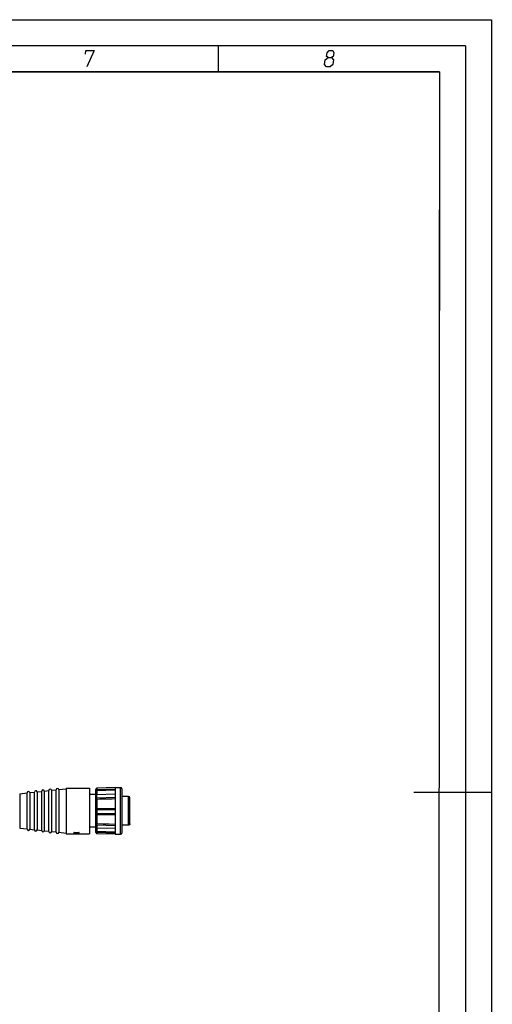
# Model space of a CAD drawing. Extents: x 0 to 420, y 0 to 297.
# Tile 13 of 13: x 329 to 420, y 108 to 297. Entities that reach past the tile are written whole.
import ezdxf

# ---------------------------------------------------------------- set-up
doc = ezdxf.new("R2010")
doc.units = 0
doc.header["$LTSCALE"] = 23.1
doc.layers.get('0').update_dxf_attribs({"linetype": 'CONTINUOUS'})

msp = doc.modelspace()

# ---------------------------------------------------------------- linework, layer by layer
at = {"color": 7, "linetype": 'CONTINUOUS'}
for p, q in [((0, 297), (420, 297)), ((420, 297), (420, 0)), ((25, 287), (410, 287)), ((410, 287), (409.83, 10.109)), ((329.38, 148.237), (330.798, 148.387)), ((329.38, 148.237), (329.38, 141.611)), ((330.796, 141.438), (330.796, 148.411)), ((331.3, 148.439), (332.198, 148.534)), ((331.3, 148.439), (331.3, 141.409)), ((332.196, 141.291), (332.196, 148.558)), ((332.7, 148.586), (333.598, 148.681)), ((332.7, 148.586), (332.7, 141.262)), ((333.596, 141.144), (333.596, 148.705)), ((334.1, 148.734), (334.998, 148.828)), ((334.1, 148.734), (334.1, 141.115)), ((334.996, 140.997), (334.996, 148.852)), ((335.5, 148.881), (336.398, 148.975)), ((335.5, 148.881), (335.5, 140.968)), ((336.396, 140.85), (336.396, 148.999)), ((336.9, 149.028), (338.294, 149.174)), ((336.9, 149.028), (336.9, 140.821)), ((338.294, 149.324), (342.794, 149.324)), ((338.294, 149.324), (338.294, 140.524)), ((342.794, 149.324), (342.794, 140.524)), ((343.969, 148.049), (342.794, 148.049)), ((343.969, 149.055), (343.969, 148.952)), ((343.969, 147.81), (343.969, 149.055)), ((343.969, 147.785), (343.969, 147.787)), ((343.969, 141.858), (343.969, 147.787)), ((343.969, 147.776), (343.969, 147.785)), ((343.969, 147.676), (343.969, 147.57)), ((344.21, 148.042), (344.162, 148.037)), ((344.168, 149.029), (347.719, 149.151)), ((344.21, 148.862), (344.216, 149.03)), ((344.21, 148.862), (347.719, 148.986)), ((344.21, 148.862), (344.21, 148.042)), ((347.719, 149.422), (344.211, 149.305)), ((347.719, 148.117), (344.213, 148.037)), ((347.719, 149.424), (348.719, 149.424)), ((347.719, 149.422), (347.719, 140.424)), ((348.719, 140.424), (348.719, 149.424)), ((348.969, 149.174), (348.969, 140.674)), ((350.294, 147.674), (348.969, 147.674)), ((350.294, 142.194), (350.294, 147.674)), ((344.21, 147.202), (344.21, 145.354)), ((344.216, 147.457), (347.719, 147.541)), ((350.544, 142.443), (350.544, 147.424)), ((344.793, 145.354), (344.21, 145.354)), ((344.21, 144.208), (344.21, 142.415)), ((347.719, 145.144), (344.216, 145.15)), ((344.216, 144.401), (347.719, 144.397)), ((347.132, 145.349), (344.793, 145.354)), ((347.719, 145.348), (347.132, 145.349)), ((345.377, 142.384), (344.21, 142.415)), ((347.719, 142.072), (344.216, 142.162)), ((350.294, 142.194), (348.969, 142.194)), ((329.38, 141.611), (330.798, 141.462)), ((331.3, 141.409), (332.198, 141.315)), ((332.7, 141.262), (333.598, 141.168)), ((334.1, 141.115), (334.998, 141.021)), ((335.5, 140.968), (336.398, 140.874)), ((336.9, 140.821), (338.294, 140.674)), ((338.294, 140.524), (339.794, 140.524)), ((339.821, 140.745), (339.794, 140.745)), ((339.794, 140.745), (339.794, 140.571)), ((339.82, 140.722), (339.794, 140.723)), ((339.794, 140.571), (339.926, 140.565)), ((339.821, 140.534), (339.794, 140.534)), ((339.794, 140.534), (339.794, 140.524)), ((339.794, 140.526), (339.821, 140.526)), ((339.821, 140.733), (339.821, 140.745)), ((339.821, 140.532), (339.821, 140.534)), ((339.821, 140.531), (339.821, 140.532)), ((339.858, 140.528), (339.847, 140.528)), ((339.85, 140.524), (340.71, 140.524)), ((339.856, 140.614), (339.856, 140.706)), ((339.856, 140.609), (339.856, 140.614)), ((339.869, 140.527), (339.858, 140.528)), ((339.863, 140.655), (339.863, 140.706)), ((339.878, 140.524), (339.95, 140.524)), ((339.886, 140.662), (339.886, 140.702)), ((340.71, 140.527), (339.905, 140.527)), ((339.926, 140.565), (340.059, 140.56)), ((339.938, 140.664), (339.952, 140.665)), ((339.95, 140.524), (339.963, 140.524)), ((339.952, 140.665), (340.582, 140.665)), ((340.612, 140.702), (339.968, 140.702)), ((339.968, 140.665), (339.968, 140.702)), ((340.059, 140.56), (340.064, 140.563)), ((340.772, 140.55), (340.542, 140.551)), ((340.542, 140.551), (340.542, 140.548)), ((340.582, 140.702), (340.582, 140.665)), ((340.681, 140.663), (340.692, 140.662)), ((340.692, 140.662), (340.692, 140.708)), ((340.707, 140.537), (340.708, 140.536)), ((340.71, 140.524), (340.71, 140.55)), ((340.71, 140.535), (340.772, 140.535)), ((340.71, 140.534), (340.71, 140.532)), ((340.723, 140.711), (340.713, 140.708)), ((340.73, 140.651), (340.73, 140.708)), ((340.772, 140.745), (340.745, 140.745)), ((340.745, 140.745), (340.745, 140.733)), ((340.745, 140.626), (340.745, 140.708)), ((340.745, 140.631), (340.745, 140.626)), ((340.745, 140.626), (340.772, 140.626)), ((340.772, 140.626), (340.772, 140.745)), ((340.772, 140.524), (340.772, 140.55)), ((340.772, 140.524), (342.794, 140.524)), ((343.969, 141.799), (342.794, 141.799)), ((343.969, 141.877), (343.969, 141.867)), ((343.969, 141.859), (343.969, 141.874)), ((343.969, 141.867), (343.969, 141.858)), ((343.969, 140.794), (343.969, 141.838)), ((343.969, 140.794), (343.969, 140.897)), ((343.974, 140.868), (343.969, 140.887)), ((344.216, 140.791), (344.168, 140.793)), ((344.21, 141.608), (344.21, 140.945)), ((347.719, 140.822), (344.21, 140.945)), ((344.211, 140.936), (344.21, 140.945)), ((347.719, 140.427), (344.211, 140.544)), ((347.719, 141.522), (344.213, 141.608)), ((344.216, 140.791), (344.214, 140.674)), ((347.719, 140.67), (344.216, 140.791)), ((347.719, 140.424), (348.719, 140.424))]:
    msp.add_line(p, q, dxfattribs=at)
at = {"color": 7, "linetype": 'CONTINUOUS', "const_width": 0.25}
for points in [[(415, 292), (20, 292)], [(367.5, 292), (367.5, 287)], [(415, 5), (415, 292)], [(25, 287), (410, 287)], [(410, 287), (409.847, 9.923)], [(420, 148.5), (405, 148.5)]]:
    msp.add_lwpolyline(points, dxfattribs=at)
at = {"color": 2, "linetype": 'CONTINUOUS'}
for points in [[(341.994, 290.4), (342.104, 291.075), (343.679, 291.075), (342.265, 287.925)], [(388.583, 289.725), (388.32, 289.95), (388.43, 290.625), (388.804, 291.075), (389.479, 291.075), (389.705, 290.625), (389.595, 289.95), (389.258, 289.725), (389.635, 289.275), (389.488, 288.375), (388.964, 287.925), (388.289, 287.925), (387.913, 288.375)], [(387.913, 288.375), (388.06, 289.275), (388.583, 289.725), (389.258, 289.725)]]:
    msp.add_lwpolyline(points, dxfattribs=at)
at = {"color": 7, "linetype": 'CONTINUOUS'}
for points in [[(343.969, 148.952), (343.974, 148.967), (343.988, 148.982), (344.01, 148.995), (344.041, 149.007)], [(343.969, 148.616), (343.971, 148.648), (343.977, 148.68), (343.989, 148.713), (344.006, 148.746), (344.03, 148.777), (344.059, 148.805), (344.093, 148.829), (344.13, 148.846), (344.169, 148.857), (344.21, 148.862)], [(344.039, 147.983), (344.009, 147.954), (343.987, 147.921), (343.973, 147.886), (343.969, 147.849)], [(344.162, 148.037), (344.117, 148.025), (344.075, 148.007), (344.039, 147.983)], [(344.041, 149.007), (344.079, 149.017), (344.121, 149.024), (344.168, 149.029)], [(344.211, 149.305), (344.211, 149.305), (344.211, 149.296), (344.216, 149.03)], [(344.216, 147.457), (344.215, 147.521), (344.214, 147.589), (344.212, 147.658), (344.212, 147.727), (344.211, 147.793), (344.211, 147.855), (344.211, 147.91), (344.211, 147.956), (344.211, 147.993), (344.212, 148.019), (344.212, 148.034), (344.213, 148.037)], [(343.969, 147.57), (343.974, 147.548), (343.988, 147.527), (344.01, 147.508), (344.041, 147.491), (344.079, 147.476), (344.121, 147.466), (344.168, 147.459), (344.216, 147.457)], [(343.969, 147.06), (343.971, 147.078), (343.976, 147.096), (343.987, 147.113), (344.002, 147.13), (344.023, 147.148), (344.05, 147.165), (344.084, 147.18), (344.123, 147.191), (344.165, 147.199), (344.21, 147.202)], [(344.21, 147.202), (344.211, 147.241), (344.211, 147.283), (344.212, 147.327), (344.213, 147.372), (344.215, 147.416), (344.216, 147.457)], [(344.21, 147.202), (344.793, 147.216), (345.377, 147.23), (346.546, 147.259)], [(346.546, 147.259), (347.132, 147.273), (347.719, 147.287)], [(344.21, 145.354), (344.163, 145.354), (344.117, 145.352), (344.075, 145.35), (344.039, 145.347), (344.009, 145.343), (343.987, 145.339), (343.973, 145.335), (343.969, 145.33)], [(344.216, 145.15), (344.168, 145.145), (344.121, 145.132), (344.078, 145.11), (344.041, 145.081), (344.01, 145.047), (343.988, 145.007), (343.974, 144.964), (343.969, 144.919)], [(343.969, 144.638), (343.974, 144.592), (343.988, 144.548), (344.01, 144.507), (344.041, 144.471), (344.079, 144.441), (344.121, 144.419), (344.168, 144.405), (344.216, 144.4)], [(343.969, 144.252), (343.971, 144.249), (343.976, 144.244), (343.987, 144.236), (344.002, 144.229), (344.023, 144.224), (344.05, 144.219), (344.084, 144.215), (344.123, 144.211), (344.165, 144.209), (344.21, 144.208)], [(344.216, 145.15), (344.215, 145.171), (344.213, 145.198), (344.212, 145.231), (344.211, 145.269), (344.211, 145.311), (344.21, 145.354)], [(344.21, 144.208), (344.211, 144.251), (344.211, 144.291), (344.212, 144.327), (344.213, 144.358), (344.215, 144.383), (344.216, 144.401)], [(344.21, 144.208), (344.794, 144.207), (345.379, 144.207)], [(344.216, 145.15), (344.215, 145.118), (344.214, 145.076), (344.212, 145.025), (344.212, 144.967), (344.211, 144.903), (344.211, 144.834), (344.211, 144.766), (344.211, 144.698), (344.211, 144.631), (344.212, 144.568), (344.212, 144.513), (344.214, 144.466), (344.215, 144.428), (344.216, 144.4)], [(345.379, 144.207), (347.133, 144.205), (347.719, 144.205)], [(344.21, 142.415), (344.163, 142.419), (344.117, 142.428), (344.075, 142.443), (344.039, 142.463), (344.009, 142.487), (343.987, 142.514), (343.973, 142.543), (343.969, 142.573)], [(344.216, 142.162), (344.168, 142.16), (344.121, 142.154), (344.078, 142.145), (344.041, 142.133), (344.01, 142.118), (343.988, 142.102), (343.974, 142.084), (343.969, 142.065)], [(344.216, 142.161), (344.215, 142.204), (344.213, 142.249), (344.212, 142.293), (344.211, 142.337), (344.211, 142.378), (344.21, 142.415)], [(344.216, 142.162), (344.215, 142.095), (344.214, 142.026), (344.212, 141.957), (344.212, 141.89), (344.211, 141.825), (344.211, 141.766), (344.211, 141.715), (344.211, 141.673), (344.211, 141.64), (344.212, 141.618), (344.212, 141.608), (344.213, 141.608)], [(347.719, 142.323), (346.546, 142.354), (345.377, 142.384)], [(350.487, 142.286), (350.461, 142.259), (350.432, 142.236), (350.4, 142.218), (350.366, 142.205), (350.331, 142.197), (350.294, 142.194)], [(350.544, 142.443), (350.542, 142.416), (350.538, 142.389), (350.53, 142.362), (350.519, 142.336), (350.504, 142.31), (350.487, 142.286)], [(339.861, 140.706), (339.849, 140.709), (339.839, 140.712), (339.831, 140.717), (339.825, 140.722), (339.821, 140.727), (339.821, 140.733)], [(339.847, 140.528), (339.837, 140.528), (339.83, 140.529), (339.824, 140.53), (339.821, 140.531)], [(339.856, 140.629), (339.856, 140.632), (339.856, 140.634), (339.856, 140.637), (339.856, 140.639), (339.857, 140.641), (339.857, 140.643), (339.857, 140.646), (339.858, 140.648), (339.859, 140.65), (339.859, 140.652), (339.861, 140.653), (339.863, 140.655)], [(339.872, 140.586), (339.866, 140.59), (339.861, 140.594), (339.859, 140.599), (339.857, 140.604), (339.856, 140.609)], [(339.968, 140.702), (339.952, 140.702), (339.937, 140.702), (339.922, 140.702), (339.908, 140.703), (339.895, 140.703), (339.883, 140.704), (339.871, 140.705), (339.861, 140.706)], [(339.863, 140.655), (339.865, 140.657), (339.868, 140.658), (339.872, 140.659), (339.876, 140.66), (339.881, 140.661), (339.886, 140.662)], [(339.905, 140.527), (339.88, 140.527), (339.869, 140.527)], [(339.931, 140.573), (339.918, 140.575), (339.906, 140.577), (339.895, 140.579), (339.886, 140.581), (339.878, 140.583), (339.872, 140.586)], [(339.886, 140.662), (339.897, 140.663), (339.91, 140.664)], [(339.91, 140.664), (339.923, 140.664), (339.938, 140.664)], [(340.064, 140.563), (340.039, 140.564), (340.015, 140.565), (339.992, 140.567), (339.97, 140.569), (339.95, 140.571), (339.931, 140.573)], [(340.542, 140.548), (340.562, 140.548), (340.581, 140.547), (340.6, 140.547), (340.617, 140.546), (340.633, 140.546), (340.648, 140.545)], [(340.582, 140.665), (340.613, 140.665), (340.628, 140.664), (340.642, 140.664), (340.656, 140.664), (340.669, 140.663), (340.681, 140.663)], [(340.663, 140.703), (340.651, 140.703), (340.639, 140.702), (340.626, 140.702), (340.612, 140.702)], [(340.648, 140.545), (340.66, 140.544), (340.671, 140.543), (340.68, 140.542), (340.688, 140.541), (340.695, 140.54), (340.7, 140.539)], [(340.685, 140.704), (340.674, 140.704), (340.663, 140.703)], [(340.713, 140.708), (340.705, 140.706), (340.695, 140.705), (340.685, 140.704)], [(340.692, 140.662), (340.7, 140.661), (340.707, 140.659), (340.714, 140.658), (340.72, 140.656)], [(340.7, 140.539), (340.704, 140.538), (340.707, 140.537)], [(340.708, 140.536), (340.709, 140.535), (340.71, 140.534)], [(340.72, 140.656), (340.726, 140.654), (340.73, 140.651)], [(340.745, 140.733), (340.744, 140.728), (340.741, 140.723), (340.737, 140.718), (340.731, 140.714), (340.723, 140.711)], [(340.73, 140.651), (340.736, 140.647), (340.74, 140.644)], [(340.74, 140.644), (340.742, 140.639), (340.744, 140.635), (340.745, 140.631)], [(343.969, 141.839), (343.971, 141.815), (343.976, 141.79)], [(344.21, 140.945), (344.167, 140.95), (344.126, 140.963), (344.088, 140.982), (344.054, 141.007), (344.026, 141.036), (344.004, 141.067), (343.987, 141.099), (343.977, 141.132), (343.971, 141.163), (343.969, 141.194)], [(344.168, 140.793), (344.121, 140.799), (344.078, 140.808), (344.041, 140.82), (344.01, 140.834), (343.988, 140.85), (343.974, 140.868)], [(344.216, 140.792), (344.213, 140.867), (344.211, 140.936)], [(344.214, 140.674), (344.211, 140.548), (344.211, 140.544)]]:
    msp.add_lwpolyline(points, dxfattribs=at)
for centre, radius, start, end in [((331.049, 148.413), 0.253, 6, 180), ((332.449, 148.56), 0.253, 6, 180), ((333.849, 148.707), 0.253, 6, 180), ((335.249, 148.854), 0.253, 6, 180), ((336.649, 149.001), 0.253, 6, 180), ((344.219, 149.055), 0.25, 91.9079, 180), ((344.219, 147.787), 0.25, 91.30044, 180), ((348.719, 149.174), 0.25, 0, 90), ((350.294, 147.424), 0.25, 0, 90), ((331.049, 141.436), 0.253, 180, 354), ((332.449, 141.289), 0.253, 180, 354), ((333.849, 141.142), 0.253, 180, 354), ((335.249, 140.994), 0.253, 180, 354), ((336.649, 140.847), 0.253, 180, 354), ((344.219, 141.858), 0.25, 180, 268.6019), ((344.219, 140.794), 0.25, 180, 268.0921), ((348.719, 140.674), 0.25, 270, 360)]:
    msp.add_arc(centre, radius, start, end, dxfattribs=at)

doc.saveas('drawing.dxf')
